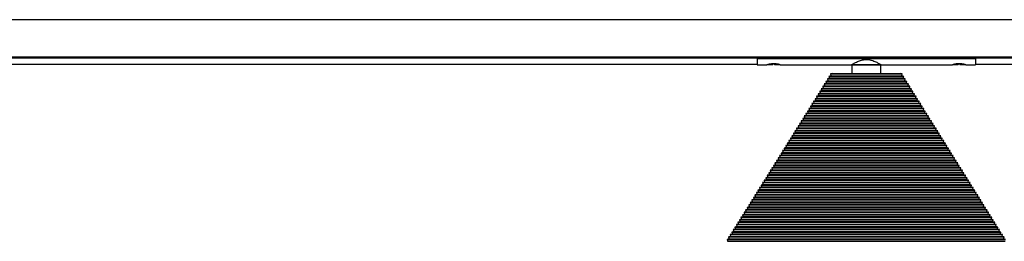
# Model space of a CAD drawing. Header units: millimetres. Extents: x 429 to 2596, y 431 to 1516.
# Tile 3 of 6: x 970 to 1511, y 897 to 1019. Entities that reach past the tile are written whole.
import ezdxf

# ---------------------------------------------------------------- set-up
doc = ezdxf.new("R2010")
doc.units = ezdxf.units.MM

msp = doc.modelspace()

# ---------------------------------------------------------------- linework, layer by layer
at = {"color": 7, "linetype": 'Continuous', "lineweight": 25}
for p, q in [((2184.78, 1018.98), (684.78, 1018.98)), ((684.78, 998.54), (2184.78, 998.54)), ((2184.78, 998.47), (684.78, 998.47)), ((904.78, 998.24), (1374.78, 998.24)), ((1374.78, 997.88), (904.78, 997.88)), ((1374.78, 998.47), (1374.78, 998.45)), ((1374.78, 997.66), (1374.78, 998.45)), ((1374.78, 998.45), (1494.78, 998.45)), ((1374.78, 998.45), (1376.28, 998.45)), ((1374.78, 997.66), (1494.78, 997.66)), ((1374.78, 997.66), (1374.78, 994.23)), ((1376.28, 998.47), (1376.28, 998.45)), ((1377.78, 998.47), (1377.78, 998.45)), ((1380.33, 998.47), (1380.33, 998.45)), ((1381.39, 998.47), (1381.43, 998.45)), ((1386.38, 998.47), (1386.38, 998.45)), ((1386.38, 998.45), (1478.28, 998.45)), ((1478.28, 998.47), (1478.28, 998.45)), ((1482.33, 998.47), (1482.33, 998.45)), ((1483.28, 998.47), (1483.32, 998.44)), ((1488.38, 998.47), (1488.38, 998.45)), ((1488.38, 998.45), (1494.78, 998.45)), ((1494.78, 998.47), (1494.78, 998.45)), ((1494.78, 997.66), (1494.78, 998.45)), ((1494.78, 998.24), (1964.78, 998.24)), ((1964.78, 997.87), (1494.78, 997.87)), ((1494.78, 997.66), (1494.78, 994.23)), ((904.78, 994.53), (1374.78, 994.53)), ((1374.78, 994.23), (1380.03, 994.23)), ((1380.57, 994.31), (1383.28, 994.31)), ((1384.34, 994.56), (1383.34, 994.56)), ((1384.28, 994.31), (1387.03, 994.31)), ((1387.03, 994.31), (1386.92, 994.35)), ((1387.48, 994.23), (1426.78, 994.23)), ((1426.78, 994.23), (1426.78, 989.41)), ((1442.78, 994.23), (1426.78, 994.23)), ((1426.78, 994.23), (1442.78, 994.23)), ((1442.78, 994.23), (1482.03, 994.23)), ((1442.78, 989.41), (1442.78, 994.23)), ((1482.53, 994.31), (1485.28, 994.31)), ((1486.22, 994.56), (1485.22, 994.56)), ((1486.28, 994.31), (1488.99, 994.31)), ((1489.48, 994.23), (1494.78, 994.23)), ((1494.78, 994.53), (1964.78, 994.53)), ((1413.59, 985.34), (1412.54, 985.08)), ((1412.54, 985.08), (1412.79, 984.07)), ((1412.54, 985.08), (1457.02, 985.08)), ((1414.43, 986.7), (1413.39, 986.44)), ((1413.39, 986.44), (1413.64, 985.42)), ((1413.39, 986.44), (1456.17, 986.44)), ((1413.64, 985.42), (1413.59, 985.34)), ((1413.59, 985.34), (1455.97, 985.34)), ((1413.64, 985.42), (1455.92, 985.42)), ((1415.28, 988.05), (1414.24, 987.8)), ((1414.24, 987.8), (1414.49, 986.78)), ((1414.24, 987.8), (1455.32, 987.8)), ((1414.49, 986.78), (1414.43, 986.7)), ((1414.43, 986.7), (1455.13, 986.7)), ((1414.49, 986.78), (1455.07, 986.78)), ((1416.13, 989.41), (1415.08, 989.15)), ((1415.08, 989.15), (1415.33, 988.14)), ((1415.08, 989.15), (1454.48, 989.15)), ((1415.33, 988.14), (1415.28, 988.05)), ((1415.28, 988.05), (1454.28, 988.05)), ((1415.33, 988.14), (1454.23, 988.14)), ((1416.13, 989.41), (1453.43, 989.41)), ((1454.48, 989.15), (1453.43, 989.41)), ((1454.23, 988.14), (1454.48, 989.15)), ((1454.28, 988.05), (1454.23, 988.14)), ((1455.32, 987.8), (1454.28, 988.05)), ((1455.07, 986.78), (1455.32, 987.8)), ((1455.13, 986.7), (1455.07, 986.78)), ((1456.17, 986.44), (1455.13, 986.7)), ((1455.92, 985.42), (1456.17, 986.44)), ((1455.97, 985.34), (1455.92, 985.42)), ((1457.02, 985.08), (1455.97, 985.34)), ((1456.77, 984.07), (1457.02, 985.08)), ((1410.19, 979.91), (1409.15, 979.65)), ((1409.15, 979.65), (1409.4, 978.64)), ((1409.15, 979.65), (1460.41, 979.65)), ((1411.04, 981.27), (1410, 981.01)), ((1410, 981.01), (1410.25, 980)), ((1410, 981.01), (1459.56, 981.01)), ((1410.25, 980), (1410.19, 979.91)), ((1410.19, 979.91), (1459.37, 979.91)), ((1410.25, 980), (1459.31, 980)), ((1411.89, 982.63), (1410.84, 982.37)), ((1410.84, 982.37), (1411.1, 981.35)), ((1410.84, 982.37), (1458.72, 982.37)), ((1411.1, 981.35), (1411.04, 981.27)), ((1411.04, 981.27), (1458.52, 981.27)), ((1411.1, 981.35), (1458.46, 981.35)), ((1412.74, 983.98), (1411.69, 983.72)), ((1411.69, 983.72), (1411.94, 982.71)), ((1411.69, 983.72), (1457.87, 983.72)), ((1411.94, 982.71), (1411.89, 982.63)), ((1411.89, 982.63), (1457.67, 982.63)), ((1411.94, 982.71), (1457.62, 982.71)), ((1412.79, 984.07), (1412.74, 983.98)), ((1412.74, 983.98), (1456.82, 983.98)), ((1412.79, 984.07), (1456.77, 984.07)), ((1456.82, 983.98), (1456.77, 984.07)), ((1457.87, 983.72), (1456.82, 983.98)), ((1457.62, 982.71), (1457.87, 983.72)), ((1457.67, 982.63), (1457.62, 982.71)), ((1458.72, 982.37), (1457.67, 982.63)), ((1458.46, 981.35), (1458.72, 982.37)), ((1458.52, 981.27), (1458.46, 981.35)), ((1459.56, 981.01), (1458.52, 981.27)), ((1459.31, 980), (1459.56, 981.01)), ((1459.37, 979.91), (1459.31, 980)), ((1460.41, 979.65), (1459.37, 979.91)), ((1460.16, 978.64), (1460.41, 979.65)), ((1406.8, 974.48), (1405.76, 974.23)), ((1405.76, 974.23), (1406.01, 973.21)), ((1405.76, 974.23), (1463.8, 974.23)), ((1407.65, 975.84), (1406.61, 975.58)), ((1406.61, 975.58), (1406.86, 974.57)), ((1406.61, 975.58), (1462.95, 975.58)), ((1406.86, 974.57), (1406.8, 974.48)), ((1406.8, 974.48), (1462.76, 974.48)), ((1406.86, 974.57), (1462.7, 974.57)), ((1408.5, 977.2), (1407.45, 976.94)), ((1407.45, 976.94), (1407.7, 975.93)), ((1407.45, 976.94), (1462.11, 976.94)), ((1407.7, 975.93), (1407.65, 975.84)), ((1407.65, 975.84), (1461.91, 975.84)), ((1407.7, 975.93), (1461.86, 975.93)), ((1409.35, 978.56), (1408.3, 978.3)), ((1408.3, 978.3), (1408.55, 977.28)), ((1408.3, 978.3), (1461.26, 978.3)), ((1408.55, 977.28), (1408.5, 977.2)), ((1408.5, 977.2), (1461.06, 977.2)), ((1408.55, 977.28), (1461.01, 977.28)), ((1409.4, 978.64), (1409.35, 978.56)), ((1409.35, 978.56), (1460.21, 978.56)), ((1409.4, 978.64), (1460.16, 978.64)), ((1460.21, 978.56), (1460.16, 978.64)), ((1461.26, 978.3), (1460.21, 978.56)), ((1461.01, 977.28), (1461.26, 978.3)), ((1461.06, 977.2), (1461.01, 977.28)), ((1462.11, 976.94), (1461.06, 977.2)), ((1461.86, 975.93), (1462.11, 976.94)), ((1461.91, 975.84), (1461.86, 975.93)), ((1462.95, 975.58), (1461.91, 975.84)), ((1462.7, 974.57), (1462.95, 975.58)), ((1462.76, 974.48), (1462.7, 974.57)), ((1463.8, 974.23), (1462.76, 974.48)), ((1463.55, 973.21), (1463.8, 974.23)), ((1403.41, 969.06), (1402.37, 968.8)), ((1402.37, 968.8), (1402.62, 967.79)), ((1402.37, 968.8), (1467.19, 968.8)), ((1404.26, 970.41), (1403.21, 970.16)), ((1403.21, 970.16), (1403.46, 969.14)), ((1403.21, 970.16), (1466.35, 970.16)), ((1403.46, 969.14), (1403.41, 969.06)), ((1403.41, 969.06), (1466.15, 969.06)), ((1403.46, 969.14), (1466.1, 969.14)), ((1405.11, 971.77), (1404.06, 971.51)), ((1404.06, 971.51), (1404.31, 970.5)), ((1404.06, 971.51), (1465.5, 971.51)), ((1404.31, 970.5), (1404.26, 970.41)), ((1404.26, 970.41), (1465.3, 970.41)), ((1404.31, 970.5), (1465.25, 970.5)), ((1405.95, 973.13), (1404.91, 972.87)), ((1404.91, 972.87), (1405.16, 971.86)), ((1404.91, 972.87), (1464.65, 972.87)), ((1405.16, 971.86), (1405.11, 971.77)), ((1405.11, 971.77), (1464.45, 971.77)), ((1405.16, 971.86), (1464.4, 971.86)), ((1406.01, 973.21), (1405.95, 973.13)), ((1405.95, 973.13), (1463.61, 973.13)), ((1406.01, 973.21), (1463.55, 973.21)), ((1463.61, 973.13), (1463.55, 973.21)), ((1464.65, 972.87), (1463.61, 973.13)), ((1464.4, 971.86), (1464.65, 972.87)), ((1464.45, 971.77), (1464.4, 971.86)), ((1465.5, 971.51), (1464.45, 971.77)), ((1465.25, 970.5), (1465.5, 971.51)), ((1465.3, 970.41), (1465.25, 970.5)), ((1466.35, 970.16), (1465.3, 970.41)), ((1466.1, 969.14), (1466.35, 970.16)), ((1466.15, 969.06), (1466.1, 969.14)), ((1467.19, 968.8), (1466.15, 969.06)), ((1466.94, 967.79), (1467.19, 968.8)), ((1400.02, 963.63), (1398.97, 963.37)), ((1398.97, 963.37), (1399.22, 962.36)), ((1398.97, 963.37), (1470.59, 963.37)), ((1400.87, 964.99), (1399.82, 964.73)), ((1399.82, 964.73), (1400.07, 963.71)), ((1399.82, 964.73), (1469.74, 964.73)), ((1400.07, 963.71), (1400.02, 963.63)), ((1400.02, 963.63), (1469.54, 963.63)), ((1400.07, 963.71), (1469.49, 963.71)), ((1401.72, 966.34), (1400.67, 966.09)), ((1400.67, 966.09), (1400.92, 965.07)), ((1400.67, 966.09), (1468.89, 966.09)), ((1400.92, 965.07), (1400.87, 964.99)), ((1400.87, 964.99), (1468.69, 964.99)), ((1400.92, 965.07), (1468.64, 965.07)), ((1402.56, 967.7), (1401.52, 967.44)), ((1401.52, 967.44), (1401.77, 966.43)), ((1401.52, 967.44), (1468.04, 967.44)), ((1401.77, 966.43), (1401.72, 966.34)), ((1401.72, 966.34), (1467.84, 966.34)), ((1401.77, 966.43), (1467.79, 966.43)), ((1402.62, 967.79), (1402.56, 967.7)), ((1402.56, 967.7), (1467, 967.7)), ((1402.62, 967.79), (1466.94, 967.79)), ((1467, 967.7), (1466.94, 967.79)), ((1468.04, 967.44), (1467, 967.7)), ((1467.79, 966.43), (1468.04, 967.44)), ((1467.84, 966.34), (1467.79, 966.43)), ((1468.89, 966.09), (1467.84, 966.34)), ((1468.64, 965.07), (1468.89, 966.09)), ((1468.69, 964.99), (1468.64, 965.07)), ((1469.74, 964.73), (1468.69, 964.99)), ((1469.49, 963.71), (1469.74, 964.73)), ((1469.54, 963.63), (1469.49, 963.71)), ((1470.59, 963.37), (1469.54, 963.63)), ((1470.34, 962.36), (1470.59, 963.37)), ((1396.63, 958.2), (1395.58, 957.94)), ((1395.58, 957.94), (1395.83, 956.93)), ((1395.58, 957.94), (1473.98, 957.94)), ((1397.48, 959.56), (1396.43, 959.3)), ((1396.43, 959.3), (1396.68, 958.29)), ((1396.43, 959.3), (1473.13, 959.3)), ((1396.68, 958.29), (1396.63, 958.2)), ((1396.63, 958.2), (1472.93, 958.2)), ((1396.68, 958.29), (1472.88, 958.29)), ((1398.32, 960.92), (1397.28, 960.66)), ((1397.28, 960.66), (1397.53, 959.64)), ((1397.28, 960.66), (1472.28, 960.66)), ((1397.53, 959.64), (1397.48, 959.56)), ((1397.48, 959.56), (1472.08, 959.56)), ((1397.53, 959.64), (1472.03, 959.64)), ((1399.17, 962.27), (1398.13, 962.01)), ((1398.13, 962.01), (1398.38, 961)), ((1398.13, 962.01), (1471.43, 962.01)), ((1398.38, 961), (1398.32, 960.92)), ((1398.32, 960.92), (1471.24, 960.92)), ((1398.38, 961), (1471.18, 961)), ((1399.22, 962.36), (1399.17, 962.27)), ((1399.17, 962.27), (1470.39, 962.27)), ((1399.22, 962.36), (1470.34, 962.36)), ((1470.39, 962.27), (1470.34, 962.36)), ((1471.43, 962.01), (1470.39, 962.27)), ((1471.18, 961), (1471.43, 962.01)), ((1471.24, 960.92), (1471.18, 961)), ((1472.28, 960.66), (1471.24, 960.92)), ((1472.03, 959.64), (1472.28, 960.66)), ((1472.08, 959.56), (1472.03, 959.64)), ((1473.13, 959.3), (1472.08, 959.56)), ((1472.88, 958.29), (1473.13, 959.3)), ((1472.93, 958.2), (1472.88, 958.29)), ((1473.98, 957.94), (1472.93, 958.2)), ((1473.73, 956.93), (1473.98, 957.94)), ((1393.24, 952.77), (1392.19, 952.52)), ((1392.19, 952.52), (1392.44, 951.5)), ((1392.19, 952.52), (1477.37, 952.52)), ((1394.08, 954.13), (1393.04, 953.87)), ((1393.04, 953.87), (1393.29, 952.86)), ((1393.04, 953.87), (1476.52, 953.87)), ((1393.29, 952.86), (1393.24, 952.77)), ((1393.24, 952.77), (1476.32, 952.77)), ((1393.29, 952.86), (1476.27, 952.86)), ((1394.93, 955.49), (1393.89, 955.23)), ((1393.89, 955.23), (1394.14, 954.22)), ((1393.89, 955.23), (1475.67, 955.23)), ((1394.14, 954.22), (1394.08, 954.13)), ((1394.08, 954.13), (1475.48, 954.13)), ((1394.14, 954.22), (1475.42, 954.22)), ((1395.78, 956.85), (1394.74, 956.59)), ((1394.74, 956.59), (1394.99, 955.57)), ((1394.74, 956.59), (1474.82, 956.59)), ((1394.99, 955.57), (1394.93, 955.49)), ((1394.93, 955.49), (1474.63, 955.49)), ((1394.99, 955.57), (1474.57, 955.57)), ((1395.83, 956.93), (1395.78, 956.85)), ((1395.78, 956.85), (1473.78, 956.85)), ((1395.83, 956.93), (1473.73, 956.93)), ((1473.78, 956.85), (1473.73, 956.93)), ((1474.82, 956.59), (1473.78, 956.85)), ((1474.57, 955.57), (1474.82, 956.59)), ((1474.63, 955.49), (1474.57, 955.57)), ((1475.67, 955.23), (1474.63, 955.49)), ((1475.42, 954.22), (1475.67, 955.23)), ((1475.48, 954.13), (1475.42, 954.22)), ((1476.52, 953.87), (1475.48, 954.13)), ((1476.27, 952.86), (1476.52, 953.87)), ((1476.32, 952.77), (1476.27, 952.86)), ((1477.37, 952.52), (1476.32, 952.77)), ((1477.12, 951.5), (1477.37, 952.52)), ((1389.85, 947.35), (1388.8, 947.09)), ((1388.8, 947.09), (1389.05, 946.08)), ((1388.8, 947.09), (1480.76, 947.09)), ((1390.69, 948.7), (1389.65, 948.45)), ((1389.65, 948.45), (1389.9, 947.43)), ((1389.65, 948.45), (1479.91, 948.45)), ((1389.9, 947.43), (1389.85, 947.35)), ((1389.85, 947.35), (1479.71, 947.35)), ((1389.9, 947.43), (1479.66, 947.43)), ((1391.54, 950.06), (1390.5, 949.8)), ((1390.5, 949.8), (1390.75, 948.79)), ((1390.5, 949.8), (1479.06, 949.8)), ((1390.75, 948.79), (1390.69, 948.7)), ((1390.69, 948.7), (1478.87, 948.7)), ((1390.75, 948.79), (1478.81, 948.79)), ((1392.39, 951.42), (1391.34, 951.16)), ((1391.34, 951.16), (1391.59, 950.15)), ((1391.34, 951.16), (1478.22, 951.16)), ((1391.59, 950.15), (1391.54, 950.06)), ((1391.54, 950.06), (1478.02, 950.06)), ((1391.59, 950.15), (1477.97, 950.15)), ((1392.44, 951.5), (1392.39, 951.42)), ((1392.39, 951.42), (1477.17, 951.42)), ((1392.44, 951.5), (1477.12, 951.5)), ((1477.17, 951.42), (1477.12, 951.5)), ((1478.22, 951.16), (1477.17, 951.42)), ((1477.97, 950.15), (1478.22, 951.16)), ((1478.02, 950.06), (1477.97, 950.15)), ((1479.06, 949.8), (1478.02, 950.06)), ((1478.81, 948.79), (1479.06, 949.8)), ((1478.87, 948.7), (1478.81, 948.79)), ((1479.91, 948.45), (1478.87, 948.7)), ((1479.66, 947.43), (1479.91, 948.45)), ((1479.71, 947.35), (1479.66, 947.43)), ((1480.76, 947.09), (1479.71, 947.35)), ((1480.51, 946.08), (1480.76, 947.09)), ((1386.45, 941.92), (1385.41, 941.66)), ((1385.41, 941.66), (1385.66, 940.65)), ((1385.41, 941.66), (1484.15, 941.66)), ((1387.3, 943.28), (1386.26, 943.02)), ((1386.26, 943.02), (1386.51, 942)), ((1386.26, 943.02), (1483.3, 943.02)), ((1386.51, 942), (1386.45, 941.92)), ((1386.45, 941.92), (1483.11, 941.92)), ((1386.51, 942), (1483.05, 942)), ((1388.15, 944.63), (1387.1, 944.38)), ((1387.1, 944.38), (1387.35, 943.36)), ((1387.1, 944.38), (1482.46, 944.38)), ((1387.35, 943.36), (1387.3, 943.28)), ((1387.3, 943.28), (1482.26, 943.28)), ((1387.35, 943.36), (1482.21, 943.36)), ((1389, 945.99), (1387.95, 945.73)), ((1387.95, 945.73), (1388.2, 944.72)), ((1387.95, 945.73), (1481.61, 945.73)), ((1388.2, 944.72), (1388.15, 944.63)), ((1388.15, 944.63), (1481.41, 944.63)), ((1388.2, 944.72), (1481.36, 944.72)), ((1389.05, 946.08), (1389, 945.99)), ((1389, 945.99), (1480.56, 945.99)), ((1389.05, 946.08), (1480.51, 946.08)), ((1480.56, 945.99), (1480.51, 946.08)), ((1481.61, 945.73), (1480.56, 945.99)), ((1481.36, 944.72), (1481.61, 945.73)), ((1481.41, 944.63), (1481.36, 944.72)), ((1482.46, 944.38), (1481.41, 944.63)), ((1482.21, 943.36), (1482.46, 944.38)), ((1482.26, 943.28), (1482.21, 943.36)), ((1483.3, 943.02), (1482.26, 943.28)), ((1483.05, 942), (1483.3, 943.02)), ((1483.11, 941.92), (1483.05, 942)), ((1484.15, 941.66), (1483.11, 941.92)), ((1483.9, 940.65), (1484.15, 941.66)), ((1383.06, 936.49), (1382.02, 936.23)), ((1382.02, 936.23), (1382.27, 935.22)), ((1382.02, 936.23), (1487.54, 936.23)), ((1383.91, 937.85), (1382.87, 937.59)), ((1382.87, 937.59), (1383.12, 936.58)), ((1382.87, 937.59), (1486.69, 937.59)), ((1383.12, 936.58), (1383.06, 936.49)), ((1383.06, 936.49), (1486.5, 936.49)), ((1383.12, 936.58), (1486.44, 936.58)), ((1384.76, 939.21), (1383.71, 938.95)), ((1383.71, 938.95), (1383.96, 937.93)), ((1383.71, 938.95), (1485.85, 938.95)), ((1383.96, 937.93), (1383.91, 937.85)), ((1383.91, 937.85), (1485.65, 937.85)), ((1383.96, 937.93), (1485.6, 937.93)), ((1385.61, 940.56), (1384.56, 940.3)), ((1384.56, 940.3), (1384.81, 939.29)), ((1384.56, 940.3), (1485, 940.3)), ((1384.81, 939.29), (1384.76, 939.21)), ((1384.76, 939.21), (1484.8, 939.21)), ((1384.81, 939.29), (1484.75, 939.29)), ((1385.66, 940.65), (1385.61, 940.56)), ((1385.61, 940.56), (1483.95, 940.56)), ((1385.66, 940.65), (1483.9, 940.65)), ((1483.95, 940.56), (1483.9, 940.65)), ((1485, 940.3), (1483.95, 940.56)), ((1484.75, 939.29), (1485, 940.3)), ((1484.8, 939.21), (1484.75, 939.29)), ((1485.85, 938.95), (1484.8, 939.21)), ((1485.6, 937.93), (1485.85, 938.95)), ((1485.65, 937.85), (1485.6, 937.93)), ((1486.69, 937.59), (1485.65, 937.85)), ((1486.44, 936.58), (1486.69, 937.59)), ((1486.5, 936.49), (1486.44, 936.58)), ((1487.54, 936.23), (1486.5, 936.49)), ((1487.29, 935.22), (1487.54, 936.23)), ((1379.67, 931.06), (1378.63, 930.81)), ((1378.63, 930.81), (1378.88, 929.79)), ((1378.63, 930.81), (1490.93, 930.81)), ((1380.52, 932.42), (1379.47, 932.16)), ((1379.47, 932.16), (1379.72, 931.15)), ((1379.47, 932.16), (1490.09, 932.16)), ((1379.72, 931.15), (1379.67, 931.06)), ((1379.67, 931.06), (1489.89, 931.06)), ((1379.72, 931.15), (1489.84, 931.15)), ((1381.37, 933.78), (1380.32, 933.52)), ((1380.32, 933.52), (1380.57, 932.51)), ((1380.32, 933.52), (1489.24, 933.52)), ((1380.57, 932.51), (1380.52, 932.42)), ((1380.52, 932.42), (1489.04, 932.42)), ((1380.57, 932.51), (1488.99, 932.51)), ((1382.21, 935.14), (1381.17, 934.88)), ((1381.17, 934.88), (1381.42, 933.86)), ((1381.17, 934.88), (1488.39, 934.88)), ((1381.42, 933.86), (1381.37, 933.78)), ((1381.37, 933.78), (1488.19, 933.78)), ((1381.42, 933.86), (1488.14, 933.86)), ((1382.27, 935.22), (1382.21, 935.14)), ((1382.21, 935.14), (1487.35, 935.14)), ((1382.27, 935.22), (1487.29, 935.22)), ((1487.35, 935.14), (1487.29, 935.22)), ((1488.39, 934.88), (1487.35, 935.14)), ((1488.14, 933.86), (1488.39, 934.88)), ((1488.19, 933.78), (1488.14, 933.86)), ((1489.24, 933.52), (1488.19, 933.78)), ((1488.99, 932.51), (1489.24, 933.52)), ((1489.04, 932.42), (1488.99, 932.51)), ((1490.09, 932.16), (1489.04, 932.42)), ((1489.84, 931.15), (1490.09, 932.16)), ((1489.89, 931.06), (1489.84, 931.15)), ((1490.93, 930.81), (1489.89, 931.06)), ((1490.68, 929.79), (1490.93, 930.81)), ((1376.28, 925.64), (1375.23, 925.38)), ((1375.23, 925.38), (1375.48, 924.37)), ((1375.23, 925.38), (1494.33, 925.38)), ((1377.13, 926.99), (1376.08, 926.74)), ((1376.08, 926.74), (1376.33, 925.72)), ((1376.08, 926.74), (1493.48, 926.74)), ((1376.33, 925.72), (1376.28, 925.64)), ((1376.28, 925.64), (1493.28, 925.64)), ((1376.33, 925.72), (1493.23, 925.72)), ((1377.98, 928.35), (1376.93, 928.09)), ((1376.93, 928.09), (1377.18, 927.08)), ((1376.93, 928.09), (1492.63, 928.09)), ((1377.18, 927.08), (1377.13, 926.99)), ((1377.13, 926.99), (1492.43, 926.99)), ((1377.18, 927.08), (1492.38, 927.08)), ((1378.82, 929.71), (1377.78, 929.45)), ((1377.78, 929.45), (1378.03, 928.44)), ((1377.78, 929.45), (1491.78, 929.45)), ((1378.03, 928.44), (1377.98, 928.35)), ((1377.98, 928.35), (1491.58, 928.35)), ((1378.03, 928.44), (1491.53, 928.44)), ((1378.88, 929.79), (1378.82, 929.71)), ((1378.82, 929.71), (1490.74, 929.71)), ((1378.88, 929.79), (1490.68, 929.79)), ((1490.74, 929.71), (1490.68, 929.79)), ((1491.78, 929.45), (1490.74, 929.71)), ((1491.53, 928.44), (1491.78, 929.45)), ((1491.58, 928.35), (1491.53, 928.44)), ((1492.63, 928.09), (1491.58, 928.35)), ((1492.38, 927.08), (1492.63, 928.09)), ((1492.43, 926.99), (1492.38, 927.08)), ((1493.48, 926.74), (1492.43, 926.99)), ((1493.23, 925.72), (1493.48, 926.74)), ((1493.28, 925.64), (1493.23, 925.72)), ((1494.33, 925.38), (1493.28, 925.64)), ((1494.08, 924.37), (1494.33, 925.38)), ((1372.89, 920.21), (1371.84, 919.95)), ((1371.84, 919.95), (1372.09, 918.94)), ((1371.84, 919.95), (1497.72, 919.95)), ((1373.74, 921.57), (1372.69, 921.31)), ((1372.69, 921.31), (1372.94, 920.29)), ((1372.69, 921.31), (1496.87, 921.31)), ((1372.94, 920.29), (1372.89, 920.21)), ((1372.89, 920.21), (1496.67, 920.21)), ((1372.94, 920.29), (1496.62, 920.29)), ((1374.58, 922.92), (1373.54, 922.67)), ((1373.54, 922.67), (1373.79, 921.65)), ((1373.54, 922.67), (1496.02, 922.67)), ((1373.79, 921.65), (1373.74, 921.57)), ((1373.74, 921.57), (1495.82, 921.57)), ((1373.79, 921.65), (1495.77, 921.65)), ((1375.43, 924.28), (1374.39, 924.02)), ((1374.39, 924.02), (1374.64, 923.01)), ((1374.39, 924.02), (1495.17, 924.02)), ((1374.64, 923.01), (1374.58, 922.92)), ((1374.58, 922.92), (1494.98, 922.92)), ((1374.64, 923.01), (1494.92, 923.01)), ((1375.48, 924.37), (1375.43, 924.28)), ((1375.43, 924.28), (1494.13, 924.28)), ((1375.48, 924.37), (1494.08, 924.37)), ((1494.13, 924.28), (1494.08, 924.37)), ((1495.17, 924.02), (1494.13, 924.28)), ((1494.92, 923.01), (1495.17, 924.02)), ((1494.98, 922.92), (1494.92, 923.01)), ((1496.02, 922.67), (1494.98, 922.92)), ((1495.77, 921.65), (1496.02, 922.67)), ((1495.82, 921.57), (1495.77, 921.65)), ((1496.87, 921.31), (1495.82, 921.57)), ((1496.62, 920.29), (1496.87, 921.31)), ((1496.67, 920.21), (1496.62, 920.29)), ((1497.72, 919.95), (1496.67, 920.21)), ((1497.47, 918.94), (1497.72, 919.95)), ((1369.5, 914.78), (1368.45, 914.52)), ((1368.45, 914.52), (1368.7, 913.51)), ((1368.45, 914.52), (1501.11, 914.52)), ((1370.34, 916.14), (1369.3, 915.88)), ((1369.3, 915.88), (1369.55, 914.87)), ((1369.3, 915.88), (1500.26, 915.88)), ((1369.55, 914.87), (1369.5, 914.78)), ((1369.5, 914.78), (1500.06, 914.78)), ((1369.55, 914.87), (1500.01, 914.87)), ((1371.19, 917.5), (1370.15, 917.24)), ((1370.15, 917.24), (1370.4, 916.22)), ((1370.15, 917.24), (1499.41, 917.24)), ((1370.4, 916.22), (1370.34, 916.14)), ((1370.34, 916.14), (1499.22, 916.14)), ((1370.4, 916.22), (1499.16, 916.22)), ((1372.04, 918.85), (1370.99, 918.59)), ((1370.99, 918.59), (1371.25, 917.58)), ((1370.99, 918.59), (1498.57, 918.59)), ((1371.25, 917.58), (1371.19, 917.5)), ((1371.19, 917.5), (1498.37, 917.5)), ((1371.25, 917.58), (1498.31, 917.58)), ((1372.09, 918.94), (1372.04, 918.85)), ((1372.04, 918.85), (1497.52, 918.85)), ((1372.09, 918.94), (1497.47, 918.94)), ((1497.52, 918.85), (1497.47, 918.94)), ((1498.57, 918.59), (1497.52, 918.85)), ((1498.31, 917.58), (1498.57, 918.59)), ((1498.37, 917.5), (1498.31, 917.58)), ((1499.41, 917.24), (1498.37, 917.5)), ((1499.16, 916.22), (1499.41, 917.24)), ((1499.22, 916.14), (1499.16, 916.22)), ((1500.26, 915.88), (1499.22, 916.14)), ((1500.01, 914.87), (1500.26, 915.88)), ((1500.06, 914.78), (1500.01, 914.87)), ((1501.11, 914.52), (1500.06, 914.78)), ((1500.86, 913.51), (1501.11, 914.52)), ((1366.1, 909.35), (1365.06, 909.1)), ((1365.06, 909.1), (1365.31, 908.08)), ((1365.06, 909.1), (1504.5, 909.1)), ((1366.95, 910.71), (1365.91, 910.45)), ((1365.91, 910.45), (1366.16, 909.44)), ((1365.91, 910.45), (1503.65, 910.45)), ((1366.16, 909.44), (1366.1, 909.35)), ((1366.1, 909.35), (1503.45, 909.35)), ((1366.16, 909.44), (1503.4, 909.44)), ((1367.8, 912.07), (1366.76, 911.81)), ((1366.76, 911.81), (1367.01, 910.8)), ((1366.76, 911.81), (1502.8, 911.81)), ((1367.01, 910.8), (1366.95, 910.71)), ((1366.95, 910.71), (1502.61, 910.71)), ((1367.01, 910.8), (1502.55, 910.8)), ((1368.65, 913.43), (1367.6, 913.17)), ((1367.6, 913.17), (1367.85, 912.15)), ((1367.6, 913.17), (1501.96, 913.17)), ((1367.85, 912.15), (1367.8, 912.07)), ((1367.8, 912.07), (1501.76, 912.07)), ((1367.85, 912.15), (1501.71, 912.15)), ((1368.7, 913.51), (1368.65, 913.43)), ((1368.65, 913.43), (1500.91, 913.43)), ((1368.7, 913.51), (1500.86, 913.51)), ((1500.91, 913.43), (1500.86, 913.51)), ((1501.96, 913.17), (1500.91, 913.43)), ((1501.71, 912.15), (1501.96, 913.17)), ((1501.76, 912.07), (1501.71, 912.15)), ((1502.8, 911.81), (1501.76, 912.07)), ((1502.55, 910.8), (1502.8, 911.81)), ((1502.61, 910.71), (1502.55, 910.8)), ((1503.65, 910.45), (1502.61, 910.71)), ((1503.4, 909.44), (1503.65, 910.45)), ((1503.45, 909.35), (1503.4, 909.44)), ((1504.5, 909.1), (1503.45, 909.35)), ((1504.25, 908.08), (1504.5, 909.1)), ((1362.71, 903.93), (1361.67, 903.67)), ((1361.67, 903.67), (1361.92, 902.66)), ((1361.67, 903.67), (1507.89, 903.67)), ((1363.56, 905.28), (1362.52, 905.03)), ((1362.52, 905.03), (1362.77, 904.01)), ((1362.52, 905.03), (1507.04, 905.03)), ((1362.77, 904.01), (1362.71, 903.93)), ((1362.71, 903.93), (1506.85, 903.93)), ((1362.77, 904.01), (1506.79, 904.01)), ((1364.41, 906.64), (1363.36, 906.38)), ((1363.36, 906.38), (1363.61, 905.37)), ((1363.36, 906.38), (1506.2, 906.38)), ((1363.61, 905.37), (1363.56, 905.28)), ((1363.56, 905.28), (1506, 905.28)), ((1363.61, 905.37), (1505.95, 905.37)), ((1365.26, 908), (1364.21, 907.74)), ((1364.21, 907.74), (1364.46, 906.73)), ((1364.21, 907.74), (1505.35, 907.74)), ((1364.46, 906.73), (1364.41, 906.64)), ((1364.41, 906.64), (1505.15, 906.64)), ((1364.46, 906.73), (1505.1, 906.73)), ((1365.31, 908.08), (1365.26, 908)), ((1365.26, 908), (1504.3, 908)), ((1365.31, 908.08), (1504.25, 908.08)), ((1504.3, 908), (1504.25, 908.08)), ((1505.35, 907.74), (1504.3, 908)), ((1505.1, 906.73), (1505.35, 907.74)), ((1505.15, 906.64), (1505.1, 906.73)), ((1506.2, 906.38), (1505.15, 906.64)), ((1505.95, 905.37), (1506.2, 906.38)), ((1506, 905.28), (1505.95, 905.37)), ((1507.04, 905.03), (1506, 905.28)), ((1506.79, 904.01), (1507.04, 905.03)), ((1506.85, 903.93), (1506.79, 904.01)), ((1507.89, 903.67), (1506.85, 903.93)), ((1507.64, 902.66), (1507.89, 903.67)), ((1359.32, 898.5), (1358.28, 898.24)), ((1358.28, 898.24), (1358.53, 897.23)), ((1358.28, 898.24), (1511.28, 898.24)), ((1360.17, 899.86), (1359.12, 899.6)), ((1359.12, 899.6), (1359.37, 898.58)), ((1359.12, 899.6), (1510.44, 899.6)), ((1359.37, 898.58), (1359.32, 898.5)), ((1359.32, 898.5), (1510.24, 898.5)), ((1359.37, 898.58), (1510.18, 898.58)), ((1361.02, 901.21), (1359.97, 900.96)), ((1359.97, 900.96), (1360.22, 899.94)), ((1359.97, 900.96), (1509.59, 900.96)), ((1360.22, 899.94), (1360.17, 899.86)), ((1360.17, 899.86), (1509.39, 899.86)), ((1360.22, 899.94), (1509.34, 899.94)), ((1361.87, 902.57), (1360.82, 902.31)), ((1360.82, 902.31), (1361.07, 901.3)), ((1360.82, 902.31), (1508.74, 902.31)), ((1361.07, 901.3), (1361.02, 901.21)), ((1361.02, 901.21), (1508.54, 901.21)), ((1361.07, 901.3), (1508.49, 901.3)), ((1361.92, 902.66), (1361.87, 902.57)), ((1361.87, 902.57), (1507.69, 902.57)), ((1361.92, 902.66), (1507.64, 902.66)), ((1507.69, 902.57), (1507.64, 902.66)), ((1508.74, 902.31), (1507.69, 902.57)), ((1508.49, 901.3), (1508.74, 902.31)), ((1508.54, 901.21), (1508.49, 901.3)), ((1509.59, 900.96), (1508.54, 901.21)), ((1509.34, 899.94), (1509.59, 900.96)), ((1509.39, 899.86), (1509.34, 899.94)), ((1510.44, 899.6), (1509.39, 899.86)), ((1510.18, 898.58), (1510.44, 899.6)), ((1510.24, 898.5), (1510.18, 898.58)), ((1511.28, 898.24), (1510.24, 898.5)), ((1358.53, 897.23), (1511.03, 897.23))]:
    msp.add_line(p, q, dxfattribs=at)
at = {"color": 7, "linetype": 'Continuous', "lineweight": 25, "flags": 128}
for points in [[(1381.64, 998.47), (1381.65, 998.46), (1381.65, 998.45)], [(1386.04, 998.47), (1386.04, 998.46), (1386.03, 998.45)], [(1483.53, 998.45), (1483.52, 998.46), (1483.52, 998.47)], [(1487.91, 998.45), (1487.91, 998.46), (1487.92, 998.47)], [(1384.22, 994.56), (1384.24, 994.45), (1384.25, 994.38), (1384.27, 994.33), (1384.28, 994.31), (1384.29, 994.33), (1384.31, 994.38), (1384.32, 994.45), (1384.34, 994.56)], [(1485.22, 994.56), (1485.24, 994.45), (1485.25, 994.38), (1485.27, 994.33), (1485.28, 994.31), (1485.29, 994.33), (1485.31, 994.38), (1485.32, 994.45), (1485.34, 994.56)]]:
    msp.add_lwpolyline(points, dxfattribs=at)
at = {"color": 7, "linetype": 'Continuous', "lineweight": 25}
for centre, start, end in [((1382.85, 994.54), 331.9229, 2.3786), ((1486.71, 994.54), 177.6214, 208.0771)]:
    msp.add_arc(centre, 0.493, start, end, dxfattribs=at)
for points, knots in [([(1386.26, 998.45), (1386.26, 998.45), (1386.27, 998.45), (1386.27, 998.46), (1386.28, 998.47)], [0, 0, 0, 0, 0.240123, 1, 1, 1, 1]), ([(1426.78, 994.23), (1426.8, 994.24), (1426.87, 994.28), (1427.53, 994.7), (1428.89, 995.49), (1430.83, 996.41), (1433.19, 997.09), (1435.59, 997.18), (1437.96, 996.69), (1440.09, 995.8), (1441.85, 994.82), (1442.69, 994.28), (1442.76, 994.24), (1442.78, 994.23)], [0, 0, 0, 0, 0.053817, 0.141906, 0.236616, 0.345785, 0.439986, 0.534823, 0.616172, 0.725638, 0.836474, 0.950451, 1, 1, 1, 1]), ([(1488.14, 998.45), (1488.15, 998.45), (1488.16, 998.45), (1488.16, 998.46), (1488.17, 998.47)], [0, 0, 0, 0, 0.240123, 1, 1, 1, 1]), ([(1380.03, 994.23), (1380.07, 994.24), (1380.15, 994.26), (1380.76, 994.44), (1381.68, 994.64), (1382.86, 994.79), (1384.13, 994.82), (1385.33, 994.72), (1386.38, 994.53), (1387.14, 994.34), (1387.53, 994.23), (1387.49, 994.24), (1387.48, 994.24)], [0, 0, 0, 0, 0.104171, 0.20824, 0.315012, 0.424139, 0.530179, 0.632423, 0.736104, 0.844106, 0.952783, 1, 1, 1, 1]), ([(1386.92, 994.35), (1386.92, 994.35), (1386.87, 994.36), (1386.66, 994.42), (1386.25, 994.51), (1385.74, 994.61), (1384.78, 994.74), (1383.69, 994.77), (1382.6, 994.7), (1381.64, 994.56), (1380.95, 994.41), (1380.57, 994.32), (1380.57, 994.32), (1380.57, 994.32)], [0, 0, 0, 0, 0.000891, 0.120402, 0.121161, 0.238401, 0.351789, 0.465702, 0.58346, 0.702378, 0.818695, 0.933862, 1, 1, 1, 1]), ([(1482.03, 994.23), (1482.07, 994.24), (1482.15, 994.26), (1482.76, 994.44), (1483.68, 994.64), (1484.86, 994.79), (1486.13, 994.82), (1487.33, 994.72), (1488.38, 994.53), (1489.14, 994.34), (1489.53, 994.23), (1489.49, 994.24), (1489.48, 994.24)], [0, 0, 0, 0, 0.1041713, 0.2082397, 0.3150118, 0.4241392, 0.5301789, 0.6324228, 0.7361044, 0.8441058, 0.9527832, 1, 1, 1, 1]), ([(1488.99, 994.32), (1488.99, 994.32), (1489.01, 994.31), (1488.71, 994.39), (1488.1, 994.52), (1487.21, 994.67), (1486.17, 994.76), (1485.06, 994.76), (1484.03, 994.65), (1483.21, 994.49), (1482.68, 994.36), (1482.53, 994.31), (1482.53, 994.31), (1482.53, 994.31)], [0, 0, 0, 0, 0.0447731, 0.1395116, 0.2480151, 0.352739, 0.4553283, 0.5602359, 0.668186, 0.7753956, 0.8800292, 0.984579, 1, 1, 1, 1])]:
    msp.add_open_spline(points, degree=3, knots=knots, dxfattribs=at)

doc.saveas('drawing.dxf')
